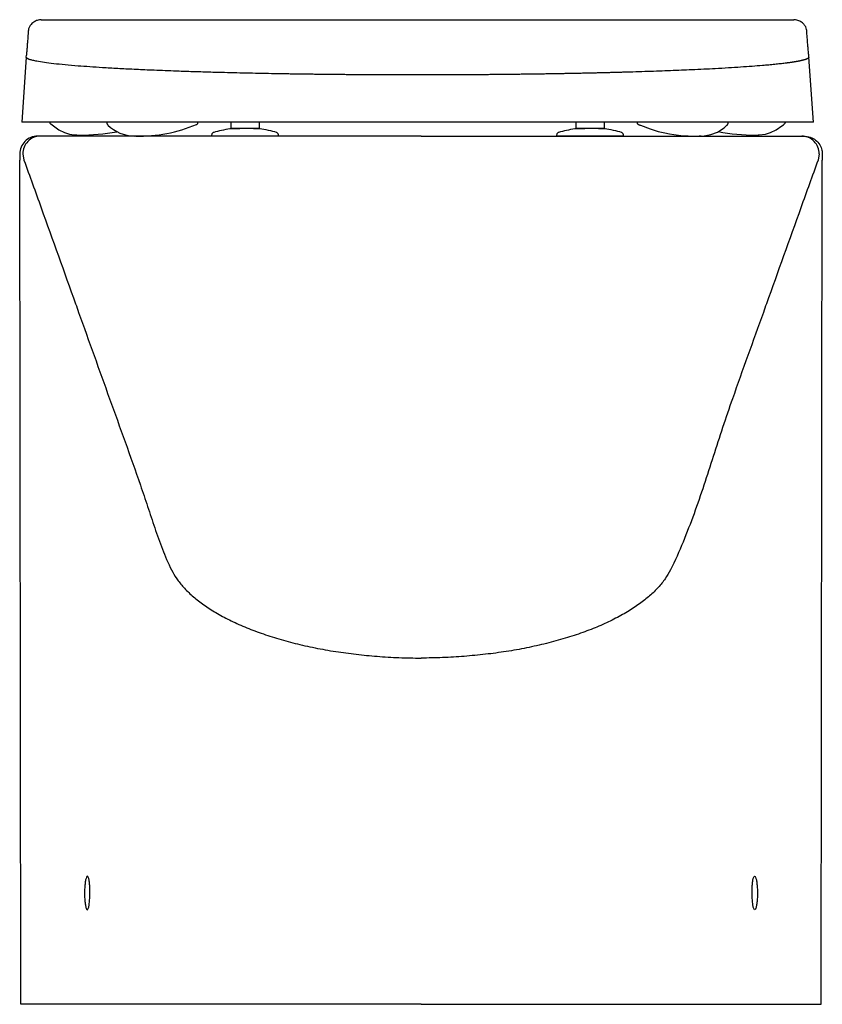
# Model space of a CAD drawing. Header units: millimetres. Extents: x 4629.637 to 4629.997, y 2456.709 to 2457.151.
import ezdxf

# ---------------------------------------------------------------- set-up
doc = ezdxf.new("R2010")
doc.units = ezdxf.units.MM
doc.layers.add('SANINDUSA', color=3, linetype='Continuous')

msp = doc.modelspace()

# ---------------------------------------------------------------- linework, layer by layer
at = {"layer": 'SANINDUSA'}
for p, q in [((4629.815493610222, 2457.150885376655), (4629.984528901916, 2457.150885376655)), ((4629.639673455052, 2457.134088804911), (4629.639739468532, 2457.134949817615)), ((4629.991313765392, 2457.134088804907), (4629.991247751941, 2457.134949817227)), ((4629.639673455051, 2457.134088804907), (4629.637626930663, 2457.104822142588)), ((4629.993360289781, 2457.104822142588), (4629.991313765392, 2457.134088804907)), ((4629.993360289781, 2457.104822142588), (4629.637626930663, 2457.104822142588)), ((4629.731693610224, 2457.101950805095), (4629.731693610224, 2457.104822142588)), ((4629.744293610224, 2457.104822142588), (4629.744293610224, 2457.101950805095)), ((4629.886693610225, 2457.101950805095), (4629.886693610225, 2457.104822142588)), ((4629.899293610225, 2457.104822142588), (4629.899293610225, 2457.101950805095)), ((4629.914784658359, 2457.1037993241), (4629.914919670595, 2457.103737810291)), ((4629.914919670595, 2457.103737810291), (4629.915081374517, 2457.103671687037)), ((4629.662471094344, 2457.099073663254), (4629.662584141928, 2457.099067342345)), ((4629.722993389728, 2457.099070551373), (4629.722993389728, 2457.098555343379)), ((4629.732310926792, 2457.101950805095), (4629.731693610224, 2457.101950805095)), ((4629.732498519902, 2457.101950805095), (4629.732310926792, 2457.101950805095)), ((4629.732693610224, 2457.101950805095), (4629.732498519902, 2457.101950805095)), ((4629.743293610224, 2457.101950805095), (4629.732693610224, 2457.101950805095)), ((4629.741892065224, 2457.101922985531), (4629.741892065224, 2457.101950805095)), ((4629.743488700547, 2457.101950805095), (4629.743293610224, 2457.101950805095)), ((4629.743676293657, 2457.101950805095), (4629.743488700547, 2457.101950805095)), ((4629.744293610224, 2457.101950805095), (4629.743676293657, 2457.101950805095)), ((4629.752993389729, 2457.098555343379), (4629.752993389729, 2457.099070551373)), ((4629.87799358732, 2457.099066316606), (4629.87799358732, 2457.098551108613)), ((4629.887310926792, 2457.101950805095), (4629.886693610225, 2457.101950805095)), ((4629.887498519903, 2457.101950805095), (4629.887310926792, 2457.101950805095)), ((4629.887693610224, 2457.101950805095), (4629.887498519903, 2457.101950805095)), ((4629.898293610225, 2457.101950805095), (4629.887693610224, 2457.101950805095)), ((4629.898488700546, 2457.101950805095), (4629.898293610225, 2457.101950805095)), ((4629.898676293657, 2457.101950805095), (4629.898488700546, 2457.101950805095)), ((4629.899293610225, 2457.101950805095), (4629.898676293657, 2457.101950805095)), ((4629.90799383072, 2457.098555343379), (4629.90799383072, 2457.099070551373)), ((4629.967379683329, 2457.099056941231), (4629.968403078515, 2457.099067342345)), ((4629.968403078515, 2457.099067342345), (4629.968516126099, 2457.099073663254)), ((4629.646000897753, 2457.098555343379), (4629.644737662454, 2457.098555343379)), ((4629.646543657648, 2457.098555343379), (4629.646000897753, 2457.098555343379)), ((4629.752993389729, 2457.098555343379), (4629.722993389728, 2457.098555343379)), ((4629.907993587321, 2457.098551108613), (4629.907993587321, 2457.098555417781)), ((4629.987556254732, 2457.098555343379), (4629.988099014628, 2457.098555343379)), ((4629.988099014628, 2457.098555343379), (4629.989242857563, 2457.098555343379)), ((4629.636737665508, 2457.090548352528), (4629.636740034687, 2457.087837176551)), ((4629.638119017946, 2457.090551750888), (4629.638659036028, 2457.087837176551)), ((4629.995980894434, 2457.090551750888), (4629.995440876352, 2457.087837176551)), ((4629.997362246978, 2457.090548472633), (4629.997359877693, 2457.087837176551)), ((4629.637240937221, 2456.708555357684), (4629.636740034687, 2457.087837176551)), ((4629.99685897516, 2456.708555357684), (4629.997359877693, 2457.087837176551))]:
    msp.add_line(p, q, dxfattribs=at)
at = {"layer": 'SANINDUSA', "flags": 128}
for points in [[(4629.650611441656, 2457.104119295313), (4629.650699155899, 2457.104044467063), (4629.650709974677, 2457.104035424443), (4629.650715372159, 2457.104030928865), (4629.650718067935, 2457.104028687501), (4629.650718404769, 2457.104028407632), (4629.650718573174, 2457.104028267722), (4629.650718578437, 2457.10402826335), (4629.650718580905, 2457.104028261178), (4629.654344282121, 2457.101346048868), (4629.656831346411, 2457.10018617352), (4629.659143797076, 2457.099506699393), (4629.66121158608, 2457.099173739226), (4629.661681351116, 2457.099130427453), (4629.661908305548, 2457.099113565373), (4629.661936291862, 2457.099111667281), (4629.661943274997, 2457.099111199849), (4629.661943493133, 2457.099111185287), (4629.661943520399, 2457.099111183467), (4629.661943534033, 2457.099111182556), (4629.661943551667, 2457.099111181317), (4629.661974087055, 2457.099108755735), (4629.662004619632, 2457.099106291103), (4629.662094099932, 2457.099099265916), (4629.662260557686, 2457.099087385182), (4629.662473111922, 2457.099073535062)], [(4629.915081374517, 2457.103671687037), (4629.915384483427, 2457.103547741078), (4629.915535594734, 2457.103488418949), (4629.915607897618, 2457.10346047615), (4629.915643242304, 2457.103446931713), (4629.915660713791, 2457.103440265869), (4629.915669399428, 2457.103436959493), (4629.915671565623, 2457.103436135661), (4629.915672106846, 2457.103435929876), (4629.915672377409, 2457.103435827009), (4629.915672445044, 2457.103435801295), (4629.915672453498, 2457.103435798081), (4629.915672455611, 2457.103435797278), (4629.915672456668, 2457.103435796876), (4629.915672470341, 2457.103435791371), (4629.920078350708, 2457.101802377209), (4629.92368015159, 2457.100708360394), (4629.926548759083, 2457.100005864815), (4629.928742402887, 2457.099569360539), (4629.930651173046, 2457.099258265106), (4629.933812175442, 2457.098876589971), (4629.936070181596, 2457.098699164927), (4629.937118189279, 2457.098641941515), (4629.938639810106, 2457.098584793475), (4629.939571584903, 2457.09856456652), (4629.940000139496, 2457.098559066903), (4629.940775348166, 2457.098555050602), (4629.941025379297, 2457.098555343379), (4629.941159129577, 2457.098555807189), (4629.941193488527, 2457.098555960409), (4629.941210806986, 2457.098556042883), (4629.941219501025, 2457.098556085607), (4629.941223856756, 2457.098556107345), (4629.941226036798, 2457.098556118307), (4629.941226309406, 2457.098556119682), (4629.941226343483, 2457.098556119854), (4629.94122635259, 2457.09855611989), (4629.941226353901, 2457.098556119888), (4629.941226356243, 2457.098556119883), (4629.941226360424, 2457.098556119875), (4629.941309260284, 2457.098556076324), (4629.941630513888, 2457.098557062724), (4629.942068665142, 2457.098559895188)], [(4629.942868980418, 2457.098573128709), (4629.943067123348, 2457.098583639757), (4629.943185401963, 2457.098590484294), (4629.943248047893, 2457.098594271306), (4629.943256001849, 2457.098594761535), (4629.943257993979, 2457.098594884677), (4629.943258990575, 2457.098594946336), (4629.943259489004, 2457.098594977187), (4629.943259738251, 2457.098594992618), (4629.943259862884, 2457.098595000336), (4629.9432599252, 2457.098595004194), (4629.943259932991, 2457.098595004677), (4629.943259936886, 2457.098595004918), (4629.943259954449, 2457.098595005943), (4629.944339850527, 2457.098688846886), (4629.9472494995, 2457.099255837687), (4629.950254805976, 2457.100418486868), (4629.953200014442, 2457.102344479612), (4629.95393561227, 2457.102967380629), (4629.95430607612, 2457.103302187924), (4629.954492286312, 2457.10347560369), (4629.954538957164, 2457.103519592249), (4629.954544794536, 2457.10352510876), (4629.954544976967, 2457.103525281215), (4629.954545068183, 2457.103525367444), (4629.95454511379, 2457.103525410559), (4629.954545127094, 2457.103525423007), (4629.954548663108, 2457.10352815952)], [(4629.968514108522, 2457.099073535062), (4629.968726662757, 2457.099087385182), (4629.968893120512, 2457.099099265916), (4629.968982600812, 2457.099106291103), (4629.969013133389, 2457.099108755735), (4629.969038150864, 2457.099110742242), (4629.969041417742, 2457.099111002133), (4629.969043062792, 2457.099111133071), (4629.969043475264, 2457.09911116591), (4629.969043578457, 2457.099111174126), (4629.969043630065, 2457.099111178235), (4629.969043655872, 2457.09911118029), (4629.969043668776, 2457.099111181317), (4629.969043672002, 2457.099111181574), (4629.969043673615, 2457.099111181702), (4629.96904368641, 2457.099111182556), (4629.971843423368, 2457.099506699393), (4629.974155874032, 2457.10018617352), (4629.976642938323, 2457.101346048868), (4629.97924268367, 2457.103133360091), (4629.979903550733, 2457.103696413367), (4629.980235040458, 2457.103997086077), (4629.980255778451, 2457.104016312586), (4629.980266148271, 2457.104025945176), (4629.980267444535, 2457.104027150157), (4629.980268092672, 2457.104027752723), (4629.980268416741, 2457.104028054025), (4629.980268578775, 2457.104028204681), (4629.980268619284, 2457.104028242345), (4629.980268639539, 2457.104028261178), (4629.980268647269, 2457.104028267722), (4629.980288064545, 2457.104044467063), (4629.980375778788, 2457.104119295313)]]:
    msp.add_lwpolyline(points, dxfattribs=at)
at = {"layer": 'SANINDUSA'}
for centre, radius, start, end in [((4629.688676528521, 2457.116159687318), 0.01759541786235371, 225.6758873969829, 268.181745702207), ((4629.689935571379, 2457.166923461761), 0.06837113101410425, 269.1476976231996, 292.5929970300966), ((4629.664242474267, 2457.185400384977), 0.08634577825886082, 269.5786760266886, 280.7732212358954), ((4629.966813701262, 2457.186149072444), 0.08709397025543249, 259.2181778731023, 270.3723405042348), ((4629.644737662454, 2457.090555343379), 0.008, 90, 180.0500683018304), ((4629.646060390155, 2457.09061395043), 0.007941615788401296, 90.42921938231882, 180.4487509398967), ((4629.988039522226, 2457.09061395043), 0.007941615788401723, 359.5512490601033, 89.57078061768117)]:
    msp.add_arc(centre, radius, start, end, dxfattribs=at)
for points, knots in [([(4629.646458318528, 2457.150885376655), (4629.645704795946, 2457.150856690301), (4629.644820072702, 2457.150683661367), (4629.643339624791, 2457.150100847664), (4629.642015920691, 2457.149029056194), (4629.641090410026, 2457.147706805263), (4629.640806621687, 2457.146866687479), (4629.640657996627, 2457.146426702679)], [0, 0, 0, 0, 0.127891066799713, 0.3477503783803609, 0.6392226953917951, 0.8110544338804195, 1, 1, 1, 1]), ([(4629.646458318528, 2457.150885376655), (4629.646458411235, 2457.150885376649), (4629.646461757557, 2457.150885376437), (4629.646465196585, 2457.150885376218), (4629.646470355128, 2457.150885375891), (4629.646482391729, 2457.150885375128), (4629.64650646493, 2457.150885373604), (4629.646554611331, 2457.150885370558), (4629.646650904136, 2457.150885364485), (4629.646843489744, 2457.150885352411), (4629.647228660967, 2457.150885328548), (4629.647999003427, 2457.150885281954), (4629.649539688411, 2457.150885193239), (4629.65262105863, 2457.150885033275), (4629.658783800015, 2457.150884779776), (4629.671109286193, 2457.150884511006), (4629.695760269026, 2457.150884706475), (4629.716889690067, 2457.150885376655), (4629.759148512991, 2457.150885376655), (4629.787321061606, 2457.150885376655), (4629.815493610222, 2457.150885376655)], [0, 0, 0, 0, 3.051757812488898e-05, 3.051757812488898e-05, 6.103515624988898e-05, 0.0001220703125, 0.0002441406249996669, 0.0004882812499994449, 0.0009765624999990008, 0.001953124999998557, 0.003906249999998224, 0.007812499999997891, 0.01562499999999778, 0.03124999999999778, 0.06249999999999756, 0.1249999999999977, 0.2499999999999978, 0.4999999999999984, 0.4999999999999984, 1, 1, 1, 1]), ([(4629.990329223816, 2457.146426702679), (4629.990269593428, 2457.146863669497), (4629.989909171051, 2457.147692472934), (4629.989037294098, 2457.14893854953), (4629.987705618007, 2457.150074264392), (4629.986206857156, 2457.150684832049), (4629.985165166, 2457.150838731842), (4629.984775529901, 2457.150879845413), (4629.984528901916, 2457.150885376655)], [0, 0, 0, 0, 0.1655520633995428, 0.3615869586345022, 0.5893372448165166, 0.8445585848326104, 0.9846372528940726, 1, 1, 1, 1]), ([(4629.640656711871, 2457.146421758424), (4629.640654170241, 2457.146386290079), (4629.640647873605, 2457.146298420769), (4629.640637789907, 2457.146158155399), (4629.640626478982, 2457.146001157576), (4629.640601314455, 2457.145652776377), (4629.640548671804, 2457.144929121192), (4629.640471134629, 2457.143880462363), (4629.6403825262, 2457.142705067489), (4629.640297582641, 2457.141597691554), (4629.640212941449, 2457.140511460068), (4629.640150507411, 2457.13972212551), (4629.640111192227, 2457.139227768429), (4629.640094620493, 2457.139021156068), (4629.640080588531, 2457.138842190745), (4629.640067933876, 2457.138692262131), (4629.640057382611, 2457.138574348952), (4629.640047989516, 2457.138468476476), (4629.640038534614, 2457.138362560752), (4629.640000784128, 2457.137940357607), (4629.639934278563, 2457.137208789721), (4629.639840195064, 2457.136149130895), (4629.639774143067, 2457.135404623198), (4629.639743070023, 2457.134997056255), (4629.639739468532, 2457.134949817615)], [0, 0, 0, 0, 0.01003447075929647, 0.02485940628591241, 0.03963522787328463, 0.05436193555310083, 0.1231263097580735, 0.2432049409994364, 0.3474767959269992, 0.448973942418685, 0.5476963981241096, 0.6436441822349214, 0.6621650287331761, 0.680578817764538, 0.6988855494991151, 0.7105713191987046, 0.719451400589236, 0.7282789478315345, 0.7370539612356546, 0.7457764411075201, 0.8328101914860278, 0.914237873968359, 0.9900598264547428, 1, 1, 1, 1]), ([(4629.991247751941, 2457.134949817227), (4629.991244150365, 2457.134997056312), (4629.991213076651, 2457.13540462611), (4629.991147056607, 2457.136149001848), (4629.99105281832, 2457.137209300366), (4629.990976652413, 2457.13805052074), (4629.990928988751, 2457.138580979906), (4629.990909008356, 2457.138811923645), (4629.990898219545, 2457.138951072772), (4629.990884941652, 2457.139115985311), (4629.990844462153, 2457.139624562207), (4629.990779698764, 2457.14044204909), (4629.990691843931, 2457.141569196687), (4629.990606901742, 2457.142676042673), (4629.990521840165, 2457.143803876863), (4629.990440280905, 2457.144905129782), (4629.990384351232, 2457.145673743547), (4629.990353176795, 2457.146106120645), (4629.990343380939, 2457.146242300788), (4629.990335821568, 2457.146347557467), (4629.990331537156, 2457.146407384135), (4629.990330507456, 2457.14642176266)], [0, 0, 0, 0, 0.009940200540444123, 0.08576215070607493, 0.1671898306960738, 0.2542235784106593, 0.2899973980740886, 0.2985982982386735, 0.3131913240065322, 0.3278525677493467, 0.3425820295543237, 0.4497763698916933, 0.5484267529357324, 0.6498518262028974, 0.7540516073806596, 0.8610261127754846, 0.9574589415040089, 0.970246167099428, 0.9830702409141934, 0.9959311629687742, 0.9999999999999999, 0.9999999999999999, 0.9999999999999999, 0.9999999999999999]), ([(4629.815493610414, 2457.126052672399), (4629.815073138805, 2457.126052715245), (4629.814232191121, 2457.126052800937), (4629.812970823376, 2457.126053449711), (4629.811709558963, 2457.12605447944), (4629.810448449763, 2457.126055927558), (4629.809187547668, 2457.126057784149), (4629.807926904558, 2457.126060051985), (4629.806666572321, 2457.126062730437), (4629.805406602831, 2457.126065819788), (4629.804147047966, 2457.126069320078), (4629.802887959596, 2457.12607323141), (4629.801629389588, 2457.126077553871), (4629.800371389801, 2457.126082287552), (4629.799114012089, 2457.126087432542), (4629.797857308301, 2457.126092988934), (4629.796601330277, 2457.126098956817), (4629.795346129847, 2457.12610533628), (4629.794091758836, 2457.126112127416), (4629.792838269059, 2457.126119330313), (4629.79158571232, 2457.126126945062), (4629.790334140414, 2457.126134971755), (4629.789083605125, 2457.126143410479), (4629.787834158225, 2457.126152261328), (4629.786585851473, 2457.12616152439), (4629.785338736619, 2457.126171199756), (4629.784092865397, 2457.126181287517), (4629.782848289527, 2457.126191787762), (4629.781605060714, 2457.126202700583), (4629.780363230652, 2457.126214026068), (4629.779122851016, 2457.126225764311), (4629.777883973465, 2457.126237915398), (4629.776646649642, 2457.126250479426), (4629.775410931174, 2457.126263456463), (4629.774176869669, 2457.126276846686), (4629.772944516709, 2457.126290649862), (4629.771713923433, 2457.126304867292), (4629.770485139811, 2457.126319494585), (4629.769258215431, 2457.126334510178), (4629.768033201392, 2457.12634992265), (4629.766810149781, 2457.126365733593), (4629.76558911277, 2457.126381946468), (4629.764370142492, 2457.126398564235), (4629.763153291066, 2457.126415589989), (4629.76193861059, 2457.126433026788), (4629.760726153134, 2457.126450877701), (4629.75951597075, 2457.126469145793), (4629.75830811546, 2457.126487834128), (4629.75710263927, 2457.126506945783), (4629.755899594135, 2457.126526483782), (4629.754699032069, 2457.126546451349), (4629.75350100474, 2457.12656685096), (4629.752305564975, 2457.126587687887), (4629.751112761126, 2457.126608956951), (4629.748383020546, 2457.126658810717), (4629.744142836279, 2457.126740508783), (4629.738452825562, 2457.126860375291), (4629.732839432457, 2457.126990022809), (4629.726617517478, 2457.12714880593), (4629.719873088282, 2457.127338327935), (4629.712709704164, 2457.127559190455), (4629.706384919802, 2457.127778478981), (4629.700833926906, 2457.127987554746), (4629.694843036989, 2457.12823143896), (4629.688048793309, 2457.128535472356), (4629.680687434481, 2457.1289132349), (4629.674067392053, 2457.129295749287), (4629.668151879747, 2457.129684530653), (4629.662464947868, 2457.130107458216), (4629.656997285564, 2457.130580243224), (4629.651944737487, 2457.131103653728), (4629.647719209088, 2457.131644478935), (4629.645065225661, 2457.132079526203), (4629.643470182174, 2457.132401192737), (4629.642579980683, 2457.132604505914), (4629.641805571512, 2457.132809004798), (4629.641243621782, 2457.132984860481), (4629.640842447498, 2457.133131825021), (4629.64056088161, 2457.133249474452), (4629.640317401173, 2457.133367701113), (4629.640112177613, 2457.133486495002), (4629.639945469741, 2457.133605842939), (4629.639817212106, 2457.133725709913), (4629.639728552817, 2457.133846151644), (4629.639676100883, 2457.13396687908), (4629.639674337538, 2457.134048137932), (4629.639673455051, 2457.134088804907)], [0, 0, 0, 0, 0.004555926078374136, 0.009111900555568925, 0.01366797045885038, 0.01822418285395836, 0.02278058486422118, 0.02733722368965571, 0.03189414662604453, 0.03645140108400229, 0.04100903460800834, 0.04556709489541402, 0.05012562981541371, 0.0546846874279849, 0.05924431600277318, 0.06380456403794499, 0.06836548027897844, 0.07292711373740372, 0.07748951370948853, 0.08205272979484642, 0.08661681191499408, 0.09118181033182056, 0.09574777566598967, 0.1003147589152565, 0.104882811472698, 0.1094519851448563, 0.1140223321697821, 0.1185939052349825, 0.1231667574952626, 0.1277409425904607, 0.1323165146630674, 0.1368935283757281, 0.1414720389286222, 0.1460521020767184, 0.1506337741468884, 0.1552171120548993, 0.1598021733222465, 0.1643890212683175, 0.168977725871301, 0.1735683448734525, 0.178160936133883, 0.182755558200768, 0.1873522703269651, 0.1919511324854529, 0.1965522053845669, 0.2011555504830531, 0.2057612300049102, 0.210369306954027, 0.2149798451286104, 0.2195929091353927, 0.2242085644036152, 0.2288268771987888, 0.2334479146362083, 0.2380717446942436, 0.2426984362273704, 0.2652848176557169, 0.2879506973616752, 0.3107045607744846, 0.3335554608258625, 0.3650854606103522, 0.3964085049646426, 0.4275487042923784, 0.4510720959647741, 0.4745146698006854, 0.5145770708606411, 0.5544708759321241, 0.5942390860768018, 0.6306140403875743, 0.6669413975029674, 0.7122820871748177, 0.7576434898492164, 0.8030793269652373, 0.8486497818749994, 0.8651550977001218, 0.8816901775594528, 0.8982580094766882, 0.9148617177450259, 0.9242628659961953, 0.9336770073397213, 0.9431048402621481, 0.9525470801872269, 0.96200445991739, 0.9714777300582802, 0.9809676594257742, 0.9904750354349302, 1, 1, 1, 1]), ([(4629.991313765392, 2457.134088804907), (4629.991314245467, 2457.134067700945), (4629.99131520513, 2457.134025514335), (4629.991303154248, 2457.133962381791), (4629.991281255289, 2457.133899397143), (4629.991248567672, 2457.133836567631), (4629.991205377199, 2457.13377389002), (4629.991151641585, 2457.133711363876), (4629.991087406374, 2457.133648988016), (4629.991012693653, 2457.133586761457), (4629.990927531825, 2457.133524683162), (4629.990831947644, 2457.133462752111), (4629.990725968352, 2457.133400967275), (4629.990609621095, 2457.133339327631), (4629.990482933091, 2457.133277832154), (4629.990345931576, 2457.13321647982), (4629.990198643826, 2457.133155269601), (4629.990041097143, 2457.133094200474), (4629.989873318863, 2457.133033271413), (4629.989695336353, 2457.132972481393), (4629.989507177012, 2457.132911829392), (4629.989308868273, 2457.13285131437), (4629.98910043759, 2457.132790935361), (4629.988881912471, 2457.132730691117), (4629.988653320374, 2457.132670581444), (4629.988414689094, 2457.132610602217), (4629.988166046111, 2457.132550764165), (4629.987907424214, 2457.132491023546), (4629.987638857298, 2457.132431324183), (4629.987360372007, 2457.132371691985), (4629.987071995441, 2457.132312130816), (4629.98677375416, 2457.132252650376), (4629.98646567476, 2457.132193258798), (4629.986147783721, 2457.132133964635), (4629.985820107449, 2457.13207477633), (4629.985482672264, 2457.132015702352), (4629.985135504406, 2457.131956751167), (4629.984778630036, 2457.131897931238), (4629.984412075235, 2457.131839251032), (4629.984035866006, 2457.131780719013), (4629.983650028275, 2457.131722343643), (4629.983254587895, 2457.131664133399), (4629.982849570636, 2457.131606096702), (4629.982435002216, 2457.131548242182), (4629.982010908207, 2457.131490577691), (4629.981577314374, 2457.131433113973), (4629.981134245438, 2457.131375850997), (4629.980123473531, 2457.131248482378), (4629.978460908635, 2457.131052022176), (4629.976000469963, 2457.130788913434), (4629.973337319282, 2457.130529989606), (4629.969995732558, 2457.130234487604), (4629.965845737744, 2457.129903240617), (4629.960741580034, 2457.129542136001), (4629.955212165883, 2457.129194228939), (4629.949646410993, 2457.128880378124), (4629.944139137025, 2457.128598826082), (4629.937553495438, 2457.128290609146), (4629.929252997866, 2457.12794567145), (4629.920729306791, 2457.127639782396), (4629.91361111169, 2457.127415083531), (4629.909272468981, 2457.127286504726), (4629.906004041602, 2457.127194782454), (4629.903865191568, 2457.127137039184), (4629.901708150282, 2457.127080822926), (4629.899536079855, 2457.127026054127), (4629.897351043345, 2457.126972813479), (4629.895153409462, 2457.126921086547), (4629.892943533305, 2457.126870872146), (4629.890721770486, 2457.126822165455), (4629.8884884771, 2457.126774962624), (4629.886244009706, 2457.126729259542), (4629.883988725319, 2457.126685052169), (4629.881722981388, 2457.126642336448), (4629.879447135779, 2457.126601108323), (4629.877161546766, 2457.126561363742), (4629.87486657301, 2457.126523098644), (4629.87256257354, 2457.126486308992), (4629.870249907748, 2457.12645099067), (4629.867928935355, 2457.12641713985), (4629.865600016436, 2457.126384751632), (4629.863263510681, 2457.126353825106), (4629.860919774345, 2457.126324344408), (4629.858569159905, 2457.126296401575), (4629.856212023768, 2457.126269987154), (4629.853848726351, 2457.126245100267), (4629.851479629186, 2457.126221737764), (4629.849105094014, 2457.126199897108), (4629.846725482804, 2457.126179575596), (4629.844341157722, 2457.126160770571), (4629.841952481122, 2457.126143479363), (4629.839559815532, 2457.126127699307), (4629.837163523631, 2457.126113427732), (4629.834763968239, 2457.126100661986), (4629.832361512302, 2457.12608939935), (4629.829956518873, 2457.126079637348), (4629.8275493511, 2457.126071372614), (4629.825140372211, 2457.126064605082), (4629.822729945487, 2457.126059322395), (4629.820318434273, 2457.126055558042), (4629.817906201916, 2457.126053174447), (4629.816297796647, 2457.126052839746), (4629.81549361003, 2457.126052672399)], [0, 0, 0, 0, 0.004956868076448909, 0.009908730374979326, 0.01485569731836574, 0.01979787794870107, 0.02473537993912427, 0.02966830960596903, 0.03459677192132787, 0.03952087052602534, 0.04444070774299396, 0.04935638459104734, 0.05426800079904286, 0.059175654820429, 0.06407944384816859, 0.06897946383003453, 0.07387580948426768, 0.07876857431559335, 0.08365785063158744, 0.0885437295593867, 0.09342630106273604, 0.09830565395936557, 0.1031818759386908, 0.1080550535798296, 0.112925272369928, 0.1177926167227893, 0.1226571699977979, 0.1275189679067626, 0.1323780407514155, 0.1372344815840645, 0.1420883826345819, 0.1469398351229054, 0.1517889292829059, 0.156635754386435, 0.1614803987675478, 0.166322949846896, 0.1711634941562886, 0.1760021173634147, 0.180838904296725, 0.1856739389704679, 0.1905073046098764, 0.1953390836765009, 0.2001693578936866, 0.2049982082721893, 0.2098257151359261, 0.2146519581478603, 0.219477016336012, 0.2243009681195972, 0.2469775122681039, 0.2696360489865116, 0.2922841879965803, 0.3149293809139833, 0.3489330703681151, 0.3829649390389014, 0.4170480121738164, 0.4512042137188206, 0.4789187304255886, 0.5067105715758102, 0.5535066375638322, 0.6006334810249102, 0.6240761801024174, 0.6476292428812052, 0.6565896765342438, 0.6655687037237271, 0.6745523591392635, 0.6835201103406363, 0.6924724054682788, 0.7014098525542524, 0.71033304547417, 0.7192425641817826, 0.7281389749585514, 0.7370228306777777, 0.745894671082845, 0.7547550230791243, 0.7636044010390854, 0.772443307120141, 0.7812722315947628, 0.790091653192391, 0.7989020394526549, 0.8077038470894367, 0.8164975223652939, 0.8252835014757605, 0.8340622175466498, 0.8428341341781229, 0.8515996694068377, 0.8603592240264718, 0.8691131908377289, 0.8778619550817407, 0.8866058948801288, 0.8953453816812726, 0.9040807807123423, 0.9128124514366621, 0.9215407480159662, 0.9302660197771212, 0.938988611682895, 0.9477088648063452, 0.9564271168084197, 0.9651437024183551, 0.9738589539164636, 0.9825732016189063, 0.9912867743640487, 1, 1, 1, 1]), ([(4629.650204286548, 2457.104822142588), (4629.650224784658, 2457.104748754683), (4629.650274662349, 2457.104570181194), (4629.650423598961, 2457.104311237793), (4629.650572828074, 2457.104151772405), (4629.650611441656, 2457.104119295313)], [0, 0, 0, 0, 0.2585022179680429, 0.62900887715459, 0.9999999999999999, 0.9999999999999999, 0.9999999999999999, 0.9999999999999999]), ([(4629.675877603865, 2457.104822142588), (4629.675879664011, 2457.104792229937), (4629.675881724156, 2457.104762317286), (4629.675883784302, 2457.104732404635), (4629.675891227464, 2457.104624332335), (4629.675906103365, 2457.104408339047), (4629.676006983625, 2457.104097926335), (4629.676162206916, 2457.103810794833), (4629.676308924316, 2457.103651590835), (4629.676382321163, 2457.103571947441)], [-0.06925281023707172, -0.06925281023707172, -0.06925281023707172, -0.06925281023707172, 0, 0, 0, 0.2502055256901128, 0.5000607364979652, 0.7499003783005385, 1, 1, 1, 1]), ([(4629.716202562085, 2457.1037993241), (4629.716292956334, 2457.10384632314), (4629.716474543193, 2457.103940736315), (4629.716678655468, 2457.104166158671), (4629.71681876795, 2457.104433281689), (4629.716839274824, 2457.104628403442), (4629.716849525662, 2457.104725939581), (4629.716852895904, 2457.10475800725), (4629.716856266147, 2457.104790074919), (4629.716859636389, 2457.104822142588)], [0, 0, 0, 0, 0.2475319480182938, 0.497250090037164, 0.7486887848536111, 0.9999999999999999, 0.9999999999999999, 0.9999999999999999, 1.082625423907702, 1.082625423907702, 1.082625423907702, 1.082625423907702]), ([(4629.914127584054, 2457.104822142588), (4629.914130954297, 2457.104790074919), (4629.914134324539, 2457.10475800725), (4629.914137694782, 2457.104725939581), (4629.914147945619, 2457.104628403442), (4629.914168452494, 2457.104433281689), (4629.914308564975, 2457.104166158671), (4629.91451267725, 2457.103940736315), (4629.914694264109, 2457.10384632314), (4629.914784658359, 2457.1037993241)], [-0.08262542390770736, -0.08262542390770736, -0.08262542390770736, -0.08262542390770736, 0, 0, 0, 0.2513112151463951, 0.5027499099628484, 0.7524680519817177, 1, 1, 1, 1]), ([(4629.954548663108, 2457.10352815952), (4629.954678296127, 2457.103651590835), (4629.954825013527, 2457.103810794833), (4629.954980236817, 2457.104097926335), (4629.955081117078, 2457.104408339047), (4629.955095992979, 2457.104624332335), (4629.955103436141, 2457.104732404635), (4629.955105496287, 2457.104762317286), (4629.955107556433, 2457.104792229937), (4629.955109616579, 2457.104822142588)], [0, 0, 0, 0, 0.250099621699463, 0.4999392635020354, 0.7497944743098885, 1, 1, 1, 1.069252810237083, 1.069252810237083, 1.069252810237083, 1.069252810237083]), ([(4629.980304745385, 2457.104071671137), (4629.980334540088, 2457.104071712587), (4629.980364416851, 2457.104071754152), (4629.980339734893, 2457.104071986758), (4629.9803396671, 2457.104071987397)], [0, 0, 0, 0, 0.9972533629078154, 0.9999999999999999, 0.9999999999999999, 0.9999999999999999, 0.9999999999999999]), ([(4629.980339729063, 2457.104071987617), (4629.980414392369, 2457.104151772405), (4629.980563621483, 2457.104311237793), (4629.980712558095, 2457.104570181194), (4629.980762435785, 2457.104748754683), (4629.980782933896, 2457.104822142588)], [0, 0, 0, 0, 0.3709911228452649, 0.7414977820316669, 0.9999999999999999, 0.9999999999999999, 0.9999999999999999, 0.9999999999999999]), ([(4629.723901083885, 2457.100269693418), (4629.723774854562, 2457.100220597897), (4629.723522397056, 2457.100122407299), (4629.723230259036, 2457.099832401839), (4629.723031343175, 2457.099472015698), (4629.723006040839, 2457.099202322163), (4629.722993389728, 2457.099067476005)], [0, 0, 0, 0, 0.2500022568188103, 0.5000022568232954, 0.7500022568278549, 1, 1, 1, 1]), ([(4629.73116615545, 2457.101781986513), (4629.729911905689, 2457.101590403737), (4629.727403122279, 2457.101207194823), (4629.724952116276, 2457.100548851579), (4629.723901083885, 2457.100269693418)], [0, 0, 0, 0, 0.4999434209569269, 0.9999999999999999, 0.9999999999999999, 0.9999999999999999, 0.9999999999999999]), ([(4629.737205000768, 2457.101950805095), (4629.7365311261, 2457.101940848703), (4629.735407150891, 2457.101924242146), (4629.733928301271, 2457.10189360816), (4629.732728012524, 2457.10186314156), (4629.731658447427, 2457.101825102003), (4629.731337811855, 2457.101797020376), (4629.73116615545, 2457.101781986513)], [0, 0, 0, 0, 0.2303051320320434, 0.3841326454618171, 0.562755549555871, 0.76591552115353, 1, 1, 1, 1]), ([(4629.752086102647, 2457.100269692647), (4629.751121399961, 2457.100533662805), (4629.748843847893, 2457.101161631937), (4629.744690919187, 2457.101819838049), (4629.744379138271, 2457.1018224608), (4629.743440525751, 2457.101875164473), (4629.742508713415, 2457.101905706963), (4629.741591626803, 2457.10193218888), (4629.740957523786, 2457.101943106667), (4629.740671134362, 2457.10194803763)], [0, 0, 0, 0, 0.2691610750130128, 0.5382612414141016, 0.6621455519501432, 0.7677241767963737, 0.858377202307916, 0.9360367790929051, 0.9999999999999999, 0.9999999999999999, 0.9999999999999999, 0.9999999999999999]), ([(4629.752993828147, 2457.099067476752), (4629.752981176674, 2457.099202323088), (4629.752955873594, 2457.099472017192), (4629.752756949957, 2457.099832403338), (4629.752464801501, 2457.100122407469), (4629.752212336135, 2457.100220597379), (4629.752086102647, 2457.100269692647)], [0, 0, 0, 0, 0.2499963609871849, 0.4999953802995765, 0.7499960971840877, 1, 1, 1, 1]), ([(4629.878901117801, 2457.100269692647), (4629.878774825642, 2457.100220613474), (4629.878522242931, 2457.100122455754), (4629.878230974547, 2457.099832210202), (4629.878039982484, 2457.09949278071), (4629.878015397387, 2457.099246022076), (4629.87799358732, 2457.099066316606)], [0, 0, 0, 0, 0.260912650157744, 0.5218219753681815, 0.782729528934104, 0.9999999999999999, 0.9999999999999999, 0.9999999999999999, 0.9999999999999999]), ([(4629.886166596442, 2457.101781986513), (4629.884912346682, 2457.101590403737), (4629.882403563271, 2457.101207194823), (4629.879952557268, 2457.100548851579), (4629.878901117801, 2457.100269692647)], [0, 0, 0, 0, 0.4999434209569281, 1, 1, 1, 1]), ([(4629.892271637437, 2457.101950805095), (4629.891573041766, 2457.101940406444), (4629.89042335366, 2457.101923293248), (4629.88892147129, 2457.101892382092), (4629.887721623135, 2457.101862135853), (4629.886654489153, 2457.101824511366), (4629.886336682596, 2457.101796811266), (4629.886166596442, 2457.101781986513)], [0, 0, 0, 0, 0.2365236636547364, 0.3892501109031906, 0.5665126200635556, 0.7680028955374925, 1, 1, 1, 1]), ([(4629.907086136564, 2457.100269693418), (4629.906121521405, 2457.100533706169), (4629.903843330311, 2457.101161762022), (4629.899694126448, 2457.101819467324), (4629.899375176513, 2457.101823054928), (4629.898434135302, 2457.101876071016), (4629.897502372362, 2457.101906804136), (4629.896552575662, 2457.101934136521), (4629.895883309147, 2457.101945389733), (4629.895561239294, 2457.101950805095)], [0, 0, 0, 0, 0.2670962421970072, 0.5341320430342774, 0.6570984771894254, 0.7618196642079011, 0.8516802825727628, 0.9286243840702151, 1, 1, 1, 1]), ([(4629.90799383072, 2457.099067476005), (4629.90798117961, 2457.099202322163), (4629.907955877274, 2457.099472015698), (4629.907756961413, 2457.099832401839), (4629.907464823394, 2457.100122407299), (4629.907212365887, 2457.100220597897), (4629.907086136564, 2457.100269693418)], [0, 0, 0, 0, 0.2499977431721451, 0.4999977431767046, 0.7499977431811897, 1, 1, 1, 1]), ([(4629.64810002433, 2457.098555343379), (4629.648030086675, 2457.098555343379), (4629.647886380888, 2457.098555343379), (4629.646999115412, 2457.098555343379), (4629.646543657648, 2457.098555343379)], [0, 0, 0, 0, 0.4866725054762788, 0.9999999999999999, 0.9999999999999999, 0.9999999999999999, 0.9999999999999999]), ([(4629.81704995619, 2457.098555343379), (4629.812300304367, 2457.098555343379), (4629.802784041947, 2457.098555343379), (4629.788604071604, 2457.098555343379), (4629.774623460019, 2457.098555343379), (4629.760956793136, 2457.098555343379), (4629.747697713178, 2457.098555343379), (4629.734915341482, 2457.098555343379), (4629.722709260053, 2457.098555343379), (4629.711187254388, 2457.098555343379), (4629.700439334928, 2457.098555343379), (4629.690507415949, 2457.098555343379), (4629.681463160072, 2457.098555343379), (4629.673389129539, 2457.098555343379), (4629.66636516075, 2457.098555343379), (4629.660401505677, 2457.098555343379), (4629.655551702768, 2457.098555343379), (4629.651906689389, 2457.098555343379), (4629.649603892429, 2457.098555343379), (4629.648457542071, 2457.098555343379), (4629.648064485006, 2457.098555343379), (4629.648048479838, 2457.098555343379), (4629.648044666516, 2457.098555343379)], [0, 0, 0, 0, 0.05239034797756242, 0.1049677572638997, 0.1575454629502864, 0.2099362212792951, 0.2623285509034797, 0.314908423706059, 0.3674878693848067, 0.4198797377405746, 0.4722273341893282, 0.5247622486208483, 0.5772965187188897, 0.6296434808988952, 0.6819597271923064, 0.7344645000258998, 0.786968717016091, 0.839284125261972, 0.8876718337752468, 0.9361408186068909, 0.9847851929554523, 1, 1, 1, 1]), ([(4629.81704995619, 2457.098555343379), (4629.821799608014, 2457.098555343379), (4629.831315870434, 2457.098555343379), (4629.845495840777, 2457.098555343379), (4629.859476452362, 2457.098555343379), (4629.873143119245, 2457.098555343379), (4629.886402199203, 2457.098555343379), (4629.8991845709, 2457.098555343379), (4629.911390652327, 2457.098555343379), (4629.922912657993, 2457.098555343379), (4629.933660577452, 2457.098555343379), (4629.943592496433, 2457.098555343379), (4629.952636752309, 2457.098555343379), (4629.960710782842, 2457.098555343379), (4629.967734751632, 2457.098555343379), (4629.973698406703, 2457.098555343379), (4629.978548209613, 2457.098555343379), (4629.982193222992, 2457.098555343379), (4629.984496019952, 2457.098555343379), (4629.98564237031, 2457.098555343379), (4629.986035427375, 2457.098555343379), (4629.986051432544, 2457.098555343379), (4629.986055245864, 2457.098555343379)], [0, 0, 0, 0, 0.05239034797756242, 0.1049677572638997, 0.1575454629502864, 0.2099362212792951, 0.2623285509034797, 0.314908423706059, 0.3674878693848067, 0.4198797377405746, 0.4722273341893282, 0.5247622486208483, 0.5772965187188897, 0.6296434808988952, 0.6819597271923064, 0.7344645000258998, 0.786968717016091, 0.839284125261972, 0.8876718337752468, 0.9361408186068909, 0.9847851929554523, 1, 1, 1, 1]), ([(4629.907993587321, 2457.098551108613), (4629.907993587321, 2457.098551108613), (4629.906413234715, 2457.098551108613), (4629.900787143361, 2457.098551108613), (4629.896971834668, 2457.098551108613), (4629.889015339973, 2457.098551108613), (4629.885200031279, 2457.098551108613), (4629.879573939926, 2457.098551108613), (4629.87799358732, 2457.098551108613), (4629.87799358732, 2457.098551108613)], [0, 0, 0, 0, 0.25, 0.25, 0.5, 0.5, 0.75, 0.75, 1, 1, 1, 1]), ([(4629.942868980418, 2457.098573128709), (4629.942650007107, 2457.098563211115), (4629.94248247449, 2457.098559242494), (4629.94231785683, 2457.098559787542), (4629.942244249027, 2457.098561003), (4629.942209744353, 2457.098561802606), (4629.942193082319, 2457.098562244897), (4629.942186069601, 2457.098562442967), (4629.94218142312, 2457.098562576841), (4629.942177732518, 2457.098562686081), (4629.942068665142, 2457.098559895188)], [0, 0, 0, 0, 0.5000000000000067, 0.749999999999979, 0.8749999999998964, 0.9374999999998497, 0.9687499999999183, 0.9843749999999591, 0.9843749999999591, 1, 1, 1, 1]), ([(4629.98599988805, 2457.098555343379), (4629.986069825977, 2457.098555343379), (4629.986213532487, 2457.098555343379), (4629.987100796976, 2457.098555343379), (4629.987556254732, 2457.098555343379)], [0, 0, 0, 0, 0.4866719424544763, 1, 1, 1, 1]), ([(4629.989242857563, 2457.098555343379), (4629.990165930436, 2457.098465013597), (4629.992012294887, 2457.098284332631), (4629.99446884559, 2457.096872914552), (4629.996303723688, 2457.094801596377), (4629.997237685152, 2457.092556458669), (4629.997327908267, 2457.091102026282), (4629.997362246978, 2457.090548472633)], [0, 0, 0, 0, 0.2186094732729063, 0.4372707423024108, 0.6544086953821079, 0.8684687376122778, 1, 1, 1, 1]), ([(4629.638659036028, 2457.087837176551), (4629.641236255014, 2457.080663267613), (4629.648967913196, 2457.059141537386), (4629.657158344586, 2457.036313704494), (4629.667402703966, 2457.0077431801), (4629.677040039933, 2456.980640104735), (4629.687667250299, 2456.951521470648), (4629.694262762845, 2456.932160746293), (4629.697340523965, 2456.92256859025), (4629.700799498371, 2456.913059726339), (4629.703906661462, 2456.905472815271), (4629.707156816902, 2456.89975827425), (4629.710274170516, 2456.895858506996), (4629.714149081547, 2456.892057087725), (4629.718789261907, 2456.888403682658), (4629.724114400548, 2456.884908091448), (4629.730142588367, 2456.881551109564), (4629.736874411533, 2456.878411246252), (4629.74423374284, 2456.875549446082), (4629.752092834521, 2456.872967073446), (4629.760469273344, 2456.870639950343), (4629.769366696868, 2456.868632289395), (4629.778576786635, 2456.867011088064), (4629.787921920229, 2456.865751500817), (4629.797414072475, 2456.864817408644), (4629.80714642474, 2456.864246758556), (4629.813749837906, 2456.864117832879), (4629.81704993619, 2456.864117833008), (4629.81704995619, 2456.864117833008)], [0, 0, 0, 0, 0.08551178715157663, 0.2565354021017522, 0.2718881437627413, 0.4256317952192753, 0.5791627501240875, 0.6175570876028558, 0.6559595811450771, 0.6943467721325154, 0.7327201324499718, 0.7488690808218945, 0.7650181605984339, 0.7816312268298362, 0.7982447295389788, 0.8147507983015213, 0.8312567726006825, 0.8482531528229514, 0.8652499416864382, 0.88199351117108, 0.8987368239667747, 0.915995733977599, 0.9332549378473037, 0.9496957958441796, 0.9661365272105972, 0.9830681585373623, 0.9999998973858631, 0.9999999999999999, 0.9999999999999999, 0.9999999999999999, 0.9999999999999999]), ([(4629.995440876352, 2457.087837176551), (4629.992863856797, 2457.080663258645), (4629.985132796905, 2457.059141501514), (4629.976937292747, 2457.036313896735), (4629.966702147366, 2457.007742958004), (4629.959939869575, 2456.989245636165), (4629.952509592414, 2456.9676722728), (4629.948378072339, 2456.954712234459), (4629.944203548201, 2456.941784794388), (4629.939819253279, 2456.928932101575), (4629.934822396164, 2456.916201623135), (4629.930749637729, 2456.906489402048), (4629.926909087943, 2456.899706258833), (4629.92374332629, 2456.895806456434), (4629.919879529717, 2456.892016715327), (4629.915265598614, 2456.888365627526), (4629.909902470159, 2456.88486141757), (4629.903818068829, 2456.881507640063), (4629.897110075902, 2456.878380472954), (4629.88979299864, 2456.875518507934), (4629.881885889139, 2456.872932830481), (4629.873445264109, 2456.87061475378), (4629.864584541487, 2456.868617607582), (4629.855431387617, 2456.866993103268), (4629.846043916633, 2456.86573811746), (4629.836493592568, 2456.864818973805), (4629.826803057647, 2456.86425307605), (4629.820296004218, 2456.864117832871), (4629.817049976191, 2456.864117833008), (4629.81704995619, 2456.864117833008)], [0, 0, 0, 0, 0.08551108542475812, 0.2565332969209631, 0.2718859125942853, 0.4256283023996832, 0.4768158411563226, 0.5280190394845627, 0.5792219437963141, 0.630409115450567, 0.681576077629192, 0.7327394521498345, 0.7490897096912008, 0.7654977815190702, 0.7819074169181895, 0.7982597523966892, 0.8149791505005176, 0.8317595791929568, 0.8485402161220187, 0.8652599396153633, 0.8822280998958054, 0.8992604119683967, 0.9162921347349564, 0.9332595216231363, 0.94991436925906, 0.9666302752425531, 0.9833457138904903, 0.9999998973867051, 1, 1, 1, 1]), ([(4629.668288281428, 2456.758555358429), (4629.66827186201, 2456.757718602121), (4629.668239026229, 2456.756045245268), (4629.668036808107, 2456.753816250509), (4629.667743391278, 2456.75210935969), (4629.667373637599, 2456.751113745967), (4629.666966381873, 2456.750953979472), (4629.666565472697, 2456.751665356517), (4629.666220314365, 2456.753173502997), (4629.66597601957, 2456.755295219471), (4629.665864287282, 2456.757770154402), (4629.665897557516, 2456.760311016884), (4629.666069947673, 2456.762645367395), (4629.666360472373, 2456.764532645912), (4629.666735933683, 2456.765768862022), (4629.667152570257, 2456.766201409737), (4629.66755992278, 2456.765759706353), (4629.667909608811, 2456.76448403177), (4629.668160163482, 2456.762531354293), (4629.668280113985, 2456.760435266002), (4629.668286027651, 2456.759074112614), (4629.668288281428, 2456.758555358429)], [0, 0, 0, 0, 0.05293377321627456, 0.1058576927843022, 0.1590581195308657, 0.2128261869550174, 0.2671559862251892, 0.3218139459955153, 0.3763930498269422, 0.430475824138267, 0.4838457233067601, 0.5366283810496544, 0.5892442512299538, 0.6421985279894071, 0.6958339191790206, 0.7501662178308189, 0.8048812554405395, 0.859497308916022, 0.9136106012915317, 0.9670758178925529, 1, 1, 1, 1]), ([(4629.965811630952, 2456.758555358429), (4629.965828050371, 2456.757718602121), (4629.965860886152, 2456.756045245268), (4629.966063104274, 2456.753816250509), (4629.966356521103, 2456.75210935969), (4629.966726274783, 2456.751113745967), (4629.967133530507, 2456.750953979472), (4629.967534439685, 2456.751665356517), (4629.967879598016, 2456.753173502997), (4629.968123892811, 2456.755295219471), (4629.9682356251, 2456.757770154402), (4629.968202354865, 2456.760311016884), (4629.968029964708, 2456.762645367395), (4629.967739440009, 2456.764532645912), (4629.967363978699, 2456.765768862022), (4629.966947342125, 2456.766201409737), (4629.966539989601, 2456.765759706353), (4629.96619030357, 2456.76448403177), (4629.965939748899, 2456.762531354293), (4629.965819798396, 2456.760435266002), (4629.965813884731, 2456.759074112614), (4629.965811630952, 2456.758555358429)], [0, 0, 0, 0, 0.05293377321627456, 0.1058576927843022, 0.1590581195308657, 0.2128261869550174, 0.2671559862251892, 0.3218139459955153, 0.3763930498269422, 0.430475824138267, 0.4838457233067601, 0.5366283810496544, 0.5892442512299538, 0.6421985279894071, 0.6958339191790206, 0.7501662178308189, 0.8048812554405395, 0.859497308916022, 0.9136106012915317, 0.9670758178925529, 1, 1, 1, 1]), ([(4629.81704995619, 2456.708555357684), (4629.813543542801, 2456.708555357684), (4629.806518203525, 2456.708555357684), (4629.796049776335, 2456.708555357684), (4629.785728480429, 2456.708555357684), (4629.775638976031, 2456.708555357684), (4629.765850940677, 2456.708555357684), (4629.756415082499, 2456.708555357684), (4629.747404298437, 2456.708555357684), (4629.73889376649, 2456.708555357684), (4629.730950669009, 2456.708555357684), (4629.723607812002, 2456.708555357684), (4629.71691966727, 2456.708555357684), (4629.710944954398, 2456.708555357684), (4629.705740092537, 2456.708555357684), (4629.701328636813, 2456.708555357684), (4629.697692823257, 2456.708555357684), (4629.693605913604, 2456.708555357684), (4629.689508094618, 2456.708555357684), (4629.684933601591, 2456.708555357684), (4629.681098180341, 2456.708555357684), (4629.677555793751, 2456.708555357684), (4629.674074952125, 2456.708555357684), (4629.66428500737, 2456.708555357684), (4629.651589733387, 2456.708555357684), (4629.64065838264, 2456.708555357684), (4629.637240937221, 2456.708555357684)], [0, 0, 0, 0, 0.01891088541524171, 0.03788925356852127, 0.05686758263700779, 0.07577839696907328, 0.09468976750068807, 0.1136687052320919, 0.1326479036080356, 0.151559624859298, 0.1704752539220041, 0.1894584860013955, 0.2084417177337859, 0.2273574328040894, 0.246283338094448, 0.2652770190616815, 0.2842710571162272, 0.3031974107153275, 0.3528843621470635, 0.4025779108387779, 0.4523096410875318, 0.5020711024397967, 0.5518332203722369, 0.6015658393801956, 0.8754383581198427, 1, 1, 1, 1]), ([(4629.81704995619, 2456.708555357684), (4629.82055636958, 2456.708555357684), (4629.827581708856, 2456.708555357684), (4629.838050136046, 2456.708555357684), (4629.848371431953, 2456.708555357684), (4629.858460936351, 2456.708555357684), (4629.868248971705, 2456.708555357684), (4629.877684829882, 2456.708555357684), (4629.886695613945, 2456.708555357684), (4629.895206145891, 2456.708555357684), (4629.903149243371, 2456.708555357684), (4629.910492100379, 2456.708555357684), (4629.917180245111, 2456.708555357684), (4629.923154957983, 2456.708555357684), (4629.928359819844, 2456.708555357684), (4629.932771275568, 2456.708555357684), (4629.936407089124, 2456.708555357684), (4629.940493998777, 2456.708555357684), (4629.944591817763, 2456.708555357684), (4629.94916631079, 2456.708555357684), (4629.953001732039, 2456.708555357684), (4629.956544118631, 2456.708555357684), (4629.960024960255, 2456.708555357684), (4629.969814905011, 2456.708555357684), (4629.982510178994, 2456.708555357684), (4629.993441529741, 2456.708555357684), (4629.99685897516, 2456.708555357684)], [0, 0, 0, 0, 0.01891088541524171, 0.03788925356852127, 0.05686758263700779, 0.07577839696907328, 0.09468976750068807, 0.1136687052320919, 0.1326479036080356, 0.151559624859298, 0.1704752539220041, 0.1894584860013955, 0.2084417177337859, 0.2273574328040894, 0.246283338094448, 0.2652770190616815, 0.2842710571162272, 0.3031974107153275, 0.3528843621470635, 0.4025779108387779, 0.4523096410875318, 0.5020711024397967, 0.5518332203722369, 0.6015658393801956, 0.8754383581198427, 1, 1, 1, 1])]:
    msp.add_open_spline(points, degree=3, knots=knots, dxfattribs=at)
for points in [[(4629.662584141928, 2457.099067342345), (4629.662702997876, 2457.099063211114), (4629.662839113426, 2457.099060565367), (4629.663607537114, 2457.099056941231)], [(4629.688918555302, 2457.098559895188), (4629.688663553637, 2457.098558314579), (4629.688457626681, 2457.098557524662), (4629.688118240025, 2457.098573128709)]]:
    msp.add_open_spline(points, degree=3, dxfattribs=at)

doc.saveas('drawing.dxf')
